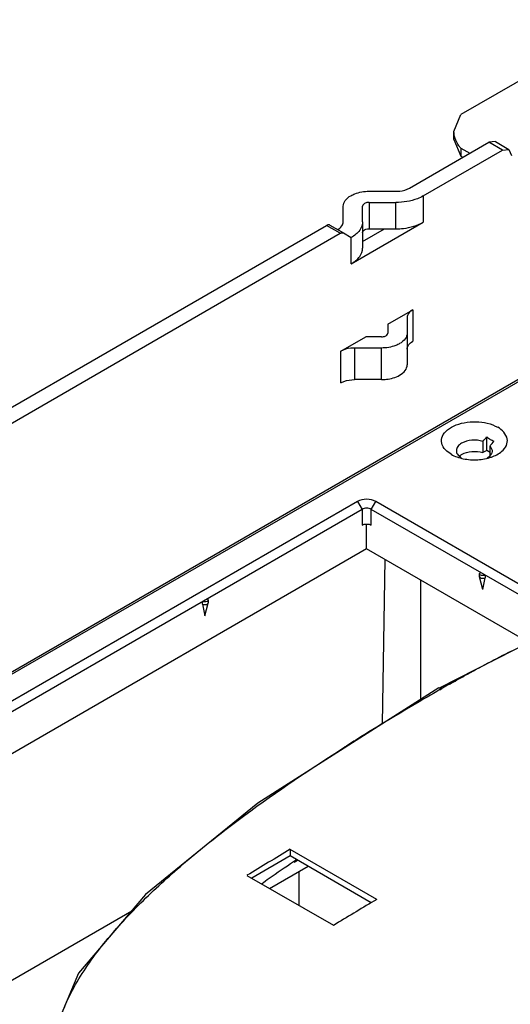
# Model space of a CAD drawing. Header units: millimetres. Extents: x 92 to 712, y 245 to 877.
# Tile 4 of 6: x 279 to 355, y 724 to 877. Entities that reach past the tile are written whole.
import ezdxf

# ---------------------------------------------------------------- set-up
doc = ezdxf.new("R2010")
doc.units = ezdxf.units.MM
doc.header["$LTSCALE"] = 72.948442
doc.layers.get('0').update_dxf_attribs({"linetype": 'CONTINUOUS'})

msp = doc.modelspace()

# ---------------------------------------------------------------- linework, layer by layer
at = {"color": 7}
for p, q in [((373.15, 876.57), (347.57, 861.85)), ((346.49, 859.24), (347.57, 861.85)), ((346.49, 858.01), (346.49, 859.24)), ((339.6, 850.46), (351.91, 857.56)), ((346.49, 858.01), (347.55, 855.42)), ((352.91, 857.66), (351.91, 857.56)), ((354.03, 856.34), (351.91, 857.56)), ((352.91, 857.66), (355.03, 856.43)), ((341.72, 849.23), (354.03, 856.34)), ((347.55, 856.64), (347.55, 855.42)), ((347.55, 856.64), (348.93, 855.84)), ((354.03, 856.34), (355.03, 856.43)), ((355.03, 856.43), (355.44, 855.52)), ((347.55, 855.42), (347.87, 855.23)), ((333.31, 849.95), (337.48, 849.95)), ((333.31, 848.22), (333.31, 844.13)), ((333.31, 848.22), (337.48, 848.22)), ((337.48, 844.13), (337.48, 848.22)), ((341.72, 849.23), (341.72, 845.15)), ((329.31, 845.23), (329.31, 847.64)), ((332.31, 845.23), (332.31, 847.64)), ((330.55, 838.7), (341.72, 845.15)), ((332.31, 845.23), (332.31, 841.15)), ((207.52, 775.83), (326.72, 844.65)), ((209.64, 774.61), (328.84, 843.43)), ((328.84, 843.43), (326.72, 844.65)), ((327.22, 844.7), (329.34, 843.48)), ((329.34, 843.48), (330.55, 842.78)), ((332.31, 842.16), (335.72, 844.13)), ((333.31, 844.13), (337.48, 844.13)), ((330.55, 838.7), (330.55, 842.78)), ((379.31, 833.92), (198.17, 729.34)), ((379.81, 833.87), (198.67, 729.29)), ((336.23, 829.34), (340.1, 831.58)), ((340.1, 831.58), (340.1, 826.68)), ((339.23, 830.35), (339.23, 827.94)), ((336.23, 829.34), (336.23, 827.94)), ((328.93, 825.13), (332.81, 827.36)), ((335.23, 827.36), (332.81, 827.36)), ((339.23, 827.94), (339.23, 823.04)), ((328.93, 820.23), (328.93, 825.13)), ((331.05, 825.63), (331.05, 820.73)), ((335.23, 825.63), (331.05, 825.63)), ((335.23, 820.73), (335.23, 825.63)), ((335.23, 820.73), (331.05, 820.73)), ((351.57, 809.73), (351.57, 811.84)), ((350.99, 811.14), (350.99, 809.4)), ((351.57, 809.73), (350.99, 809.4)), ((352.12, 809.41), (351.57, 809.73)), ((352.12, 808.74), (352.12, 810.48)), ((352.46, 809.72), (352.12, 810.48)), ((346.03, 809.15), (345.39, 809.61)), ((331.52, 801.83), (208.84, 731)), ((332.23, 800.6), (233.41, 743.55)), ((331.52, 801.83), (332.23, 800.6)), ((332.23, 800.6), (332.23, 798.16)), ((333.64, 800.6), (334.35, 801.83)), ((333.64, 798.16), (333.64, 800.6)), ((364.11, 783.01), (333.64, 800.6)), ((365.61, 783.78), (334.35, 801.83)), ((332.93, 794.48), (332.93, 798.32)), ((332.93, 794.48), (214.49, 726.1)), ((358.1, 779.95), (332.93, 794.48)), ((335.4, 767.32), (335.79, 792.83)), ((350.47, 790.19), (350.47, 790.6)), ((350.47, 790.19), (350.47, 790.15)), ((350.97, 788.15), (350.47, 790.15)), ((350.97, 788.15), (351.32, 789.99)), ((351.32, 790.4), (351.32, 789.99)), ((341.28, 789.66), (341.28, 771.05)), ((307.48, 785.91), (307.48, 786.32)), ((307.48, 785.91), (307.83, 784.07)), ((307.83, 784.07), (308.33, 786.07)), ((308.19, 786.72), (308.33, 786.52)), ((308.33, 786.52), (308.33, 786.11)), ((308.33, 786.07), (308.33, 786.11)), ((365.74, 783.84), (344.18, 772.88)), ((344.18, 772.88), (344.17, 772.87)), ((344.68, 772.84), (344.18, 772.88)), ((344.31, 772.63), (344.67, 772.84)), ((344.32, 772.62), (344.68, 772.84)), ((308.85, 749.19), (309.13, 749.4)), ((321.08, 747.84), (321.08, 746.83)), ((334.51, 740.09), (321.08, 747.84)), ((321.08, 746.83), (315.1, 743.38)), ((333.65, 739.57), (321.08, 746.83)), ((321.57, 745.95), (322.04, 746.27)), ((321.71, 745.88), (322.18, 746.19)), ((317.88, 741.78), (323.85, 745.23)), ((322.42, 744.4), (322.42, 739.16)), ((314.36, 743.81), (327.79, 736.06)), ((334.51, 740.09), (334.07, 739.82)), ((334.51, 740.09), (334.07, 739.82)), ((246.32, 709.36), (296.47, 738.32))]:
    msp.add_line(p, q, dxfattribs=at)
for points in [[(344.16, 772.89), (316.04, 755.03), (298.62, 740.83), (288.19, 728.64), (283.59, 717.66), (283.35, 715.11)], [(308.86, 749.18), (309.01, 749.31), (309.13, 749.4)]]:
    msp.add_lwpolyline(points, dxfattribs=at)
for centre, radius, start, end in [((343.35, 818.04), 10.29, 317.9055, 322.9538), ((344.48, 817.38), 10.29, 317.9055, 322.9538), ((348.57, 807.44), 1.9, 130.608, 132.6376), ((348.9, 810.7), 2.46, 235.5791, 240.0426), ((350.97, 790.75), 0.845, 261.1866, 278.8136), ((434.94, 617.8), 179.39, 119.8043, 120.2055), ((563.01, 392.97), 438.14, 119.9435, 121.1446), ((531.56, 445.15), 377.22, 121.1555, 122.0428), ((515.45, 470.95), 346.81, 122.0495, 122.411), ((1149.98, -641.21), 1617.58, 120.82602, 121.10351), ((1163.64, -649.36), 1618.03, 120.84445, 121.10348)]:
    msp.add_arc(centre, radius, start, end, dxfattribs=at)
for points in [[(346.66, 858.16), (346.55, 858.51), (346.49, 858.88), (346.49, 859.24)], [(332.6, 843.97), (332.67, 844), (332.74, 844.03), (332.81, 844.06)], [(332.81, 844.06), (332.97, 844.11), (333.14, 844.13), (333.31, 844.13)], [(351.57, 811.84), (351.75, 811.7), (351.94, 811.58), (352.13, 811.46)], [(352.13, 811.46), (352.31, 811.36), (352.5, 811.26), (352.7, 811.18)], [(347.33, 808.88), (347.44, 808.97), (347.56, 809.05), (347.68, 809.12)], [(350.47, 790.6), (350.47, 790.63), (350.47, 790.65), (350.48, 790.68)], [(350.48, 790.53), (350.47, 790.55), (350.47, 790.58), (350.47, 790.6)], [(350.48, 790.68), (350.51, 790.73), (350.56, 790.78), (350.61, 790.81)], [(350.61, 790.4), (350.56, 790.43), (350.51, 790.47), (350.48, 790.53)], [(350.48, 790.12), (350.51, 790.06), (350.56, 790.02), (350.61, 789.99)], [(350.61, 789.99), (350.68, 789.95), (350.76, 789.93), (350.84, 789.92)], [(351.1, 789.92), (351.17, 789.93), (351.25, 789.95), (351.32, 789.99)]]:
    msp.add_open_spline(points, degree=3, dxfattribs=at)
for points, knots in [([(347.55, 856.64), (347.45, 856.76), (347.08, 857.22), (346.8, 857.75), (346.66, 858.16)], [0, 0, 0, 0, 0.263947, 1, 1, 1, 1]), ([(330.48, 849.27), (330.67, 849.38), (331.56, 849.8), (332.56, 849.95), (333.31, 849.95)], [0, 0, 0, 0, 0.229114, 1, 1, 1, 1]), ([(337.48, 849.95), (337.68, 849.95), (338.4, 849.99), (339.14, 850.19), (339.6, 850.46)], [0, 0, 0, 0, 0.267144, 1, 1, 1, 1]), ([(329.31, 847.64), (329.31, 847.95), (329.58, 848.65), (330.15, 849.08), (330.48, 849.27)], [0, 0, 0, 0, 0.449244, 1, 1, 1, 1]), ([(332.6, 848.05), (332.56, 848.02), (332.42, 847.93), (332.31, 847.76), (332.31, 847.64)], [0, 0, 0, 0, 0.295507, 1, 1, 1, 1]), ([(333.31, 848.22), (333.24, 848.22), (333, 848.2), (332.76, 848.14), (332.6, 848.05)], [0, 0, 0, 0, 0.267144, 1, 1, 1, 1]), ([(341.72, 849.23), (341.43, 849.06), (340.1, 848.45), (338.61, 848.22), (337.48, 848.22)], [0, 0, 0, 0, 0.229114, 1, 1, 1, 1]), ([(328.43, 844.01), (328.68, 844.15), (329.1, 844.48), (329.31, 845), (329.31, 845.23)], [0, 0, 0, 0, 0.550756, 1, 1, 1, 1]), ([(332.31, 845.23), (332.31, 844.76), (331.9, 843.72), (331.05, 843.07), (330.55, 842.78)], [0, 0, 0, 0, 0.449244, 1, 1, 1, 1]), ([(337.48, 844.13), (337.87, 844.13), (339.33, 844.22), (340.79, 844.61), (341.72, 845.15)], [0, 0, 0, 0, 0.267144, 1, 1, 1, 1]), ([(327.22, 844.7), (327.19, 844.72), (327.02, 844.78), (326.84, 844.72), (326.72, 844.65)], [0, 0, 0, 0, 0.220911, 1, 1, 1, 1]), ([(328.84, 843.43), (328.89, 843.45), (329.04, 843.53), (329.24, 843.54), (329.34, 843.48)], [0, 0, 0, 0, 0.295505, 1, 1, 1, 1]), ([(332.31, 843.56), (332.31, 843.6), (332.34, 843.77), (332.49, 843.9), (332.6, 843.97)], [0, 0, 0, 0, 0.220909, 1, 1, 1, 1]), ([(330.55, 838.7), (331.05, 838.99), (331.9, 839.64), (332.31, 840.68), (332.31, 841.15)], [0, 0, 0, 0, 0.550756, 1, 1, 1, 1]), ([(340.1, 831.58), (339.86, 831.43), (339.43, 831.11), (339.23, 830.58), (339.23, 830.35)], [0, 0, 0, 0, 0.550756, 1, 1, 1, 1]), ([(335.23, 827.36), (335.29, 827.36), (335.53, 827.38), (335.78, 827.44), (335.93, 827.53)], [0, 0, 0, 0, 0.267144, 1, 1, 1, 1]), ([(335.93, 827.53), (335.98, 827.56), (336.12, 827.65), (336.23, 827.82), (336.23, 827.94)], [0, 0, 0, 0, 0.295507, 1, 1, 1, 1]), ([(339.23, 827.94), (339.23, 827.63), (338.95, 826.94), (338.38, 826.5), (338.05, 826.31)], [0, 0, 0, 0, 0.449244, 1, 1, 1, 1]), ([(339.23, 825.45), (339.23, 825.69), (339.43, 826.21), (339.86, 826.53), (340.1, 826.68)], [0, 0, 0, 0, 0.449244, 1, 1, 1, 1]), ([(331.05, 825.63), (330.86, 825.63), (330.13, 825.59), (329.4, 825.39), (328.93, 825.13)], [0, 0, 0, 0, 0.267144, 1, 1, 1, 1]), ([(338.05, 826.31), (337.86, 826.2), (336.97, 825.78), (335.98, 825.63), (335.23, 825.63)], [0, 0, 0, 0, 0.229114, 1, 1, 1, 1]), ([(338.05, 821.41), (338.38, 821.6), (338.95, 822.04), (339.23, 822.73), (339.23, 823.04)], [0, 0, 0, 0, 0.550756, 1, 1, 1, 1]), ([(328.93, 820.23), (329.08, 820.31), (329.74, 820.62), (330.49, 820.73), (331.05, 820.73)], [0, 0, 0, 0, 0.229114, 1, 1, 1, 1]), ([(335.23, 820.73), (335.49, 820.73), (336.46, 820.79), (337.43, 821.05), (338.05, 821.41)], [0, 0, 0, 0, 0.267144, 1, 1, 1, 1]), ([(345.39, 809.61), (345.08, 809.88), (344.56, 810.5), (344.48, 811.76), (345.21, 812.84), (346.47, 813.63), (348.1, 814.12), (350.45, 814.3), (352.28, 813.91), (353.28, 813.33)], [0, 0, 0, 0, 0.102731, 0.192718, 0.291836, 0.41362, 0.556847, 0.71154, 1, 1, 1, 1]), ([(353.93, 809.61), (354.22, 809.86), (354.71, 810.44), (354.92, 812.02), (353.95, 812.94), (353.28, 813.33)], [0, 0, 0, 0, 0.257978, 0.483336, 1, 1, 1, 1]), ([(350.99, 811.14), (350.43, 811.31), (349.29, 811.42), (348.15, 811.13), (347.68, 810.86)], [0, 0, 0, 0, 0.514993, 1, 1, 1, 1]), ([(347.68, 810.86), (347.45, 810.73), (347.05, 810.42), (346.86, 809.93), (346.86, 809.72)], [0, 0, 0, 0, 0.55083, 1, 1, 1, 1]), ([(346.86, 809.72), (346.86, 809.52), (347, 809.1), (347.33, 808.81), (347.52, 808.67)], [0, 0, 0, 0, 0.45635, 1, 1, 1, 1]), ([(351.64, 808.57), (351.87, 808.71), (352.27, 809.01), (352.46, 809.5), (352.46, 809.72)], [0, 0, 0, 0, 0.551012, 1, 1, 1, 1]), ([(346.03, 809.15), (346.62, 808.81), (347.99, 808.35), (350.15, 808.21), (352.23, 808.58), (353.46, 809.2), (353.93, 809.61)], [0, 0, 0, 0, 0.244128, 0.514044, 0.776138, 1, 1, 1, 1]), ([(347.68, 809.12), (348.15, 809.39), (349.28, 809.67), (350.43, 809.57), (350.99, 809.4)], [0, 0, 0, 0, 0.484566, 1, 1, 1, 1]), ([(334.35, 801.83), (333.93, 802.07), (332.93, 802.26), (331.94, 802.07), (331.52, 801.83)], [0, 0, 0, 0, 0.499985, 1, 1, 1, 1]), ([(333.64, 800.6), (333.43, 800.73), (332.93, 800.82), (332.44, 800.73), (332.23, 800.6)], [0, 0, 0, 0, 0.5, 1, 1, 1, 1]), ([(332.23, 798.16), (332.44, 798.28), (332.93, 798.37), (333.43, 798.28), (333.64, 798.16)], [0, 0, 0, 0, 0.499999, 1, 1, 1, 1]), ([(350.47, 790.15), (350.47, 790.15), (350.48, 790.14), (350.48, 790.13), (350.48, 790.12)], [0, 0, 0, 0, 0.494242, 1, 1, 1, 1]), ([(351.32, 790.4), (351.27, 790.37), (351.04, 790.29), (350.77, 790.31), (350.61, 790.4)], [0, 0, 0, 0, 0.240522, 1, 1, 1, 1]), ([(307.96, 786.24), (307.84, 786.22), (307.66, 786.23), (307.51, 786.3), (307.48, 786.32)], [0, 0, 0, 0, 0.771206, 1, 1, 1, 1]), ([(307.48, 785.91), (307.55, 785.87), (307.83, 785.78), (308.28, 785.86), (308.33, 786.07)], [0, 0, 0, 0, 0.276744, 1, 1, 1, 1]), ([(308.33, 786.52), (308.33, 786.49), (308.28, 786.33), (308.09, 786.26), (307.96, 786.24)], [0, 0, 0, 0, 0.197993, 1, 1, 1, 1]), ([(345.77, 773.46), (346.56, 773.91), (349.75, 775.71), (353, 777.42), (355.46, 778.66)], [0, 0, 0, 0, 0.247724, 1, 1, 1, 1]), ([(309.13, 749.4), (310.73, 750.68), (317.36, 755.72), (324.27, 760.37), (329.57, 763.73)], [0, 0, 0, 0, 0.246321, 1, 1, 1, 1]), ([(387.5, 681.7), (379.61, 682.17), (367.82, 683.04), (352.2, 684.66), (340.64, 686.16), (329.3, 688.04), (318.28, 690.42), (307.82, 693.44), (299.72, 696.75), (294.02, 700.07), (289.39, 703.58), (285.86, 707.96), (284.37, 712.92), (284.21, 716.61), (284.85, 720.27), (286.6, 725.12), (290.12, 730.92), (295.56, 737.35), (301.89, 743.47), (306.47, 747.3), (308.85, 749.19)], [0, 0, 0, 0, 0.150169, 0.224698, 0.298632, 0.371681, 0.443347, 0.512781, 0.578403, 0.609083, 0.637862, 0.688955, 0.712342, 0.735281, 0.758517, 0.782457, 0.8329, 0.886446, 0.942357, 1, 1, 1, 1]), ([(316.61, 742.51), (317.01, 742.8), (318.66, 743.96), (320.31, 745.1), (321.57, 745.95)], [0, 0, 0, 0, 0.246472, 1, 1, 1, 1])]:
    msp.add_open_spline(points, degree=3, knots=knots, dxfattribs=at)

doc.saveas('drawing.dxf')
